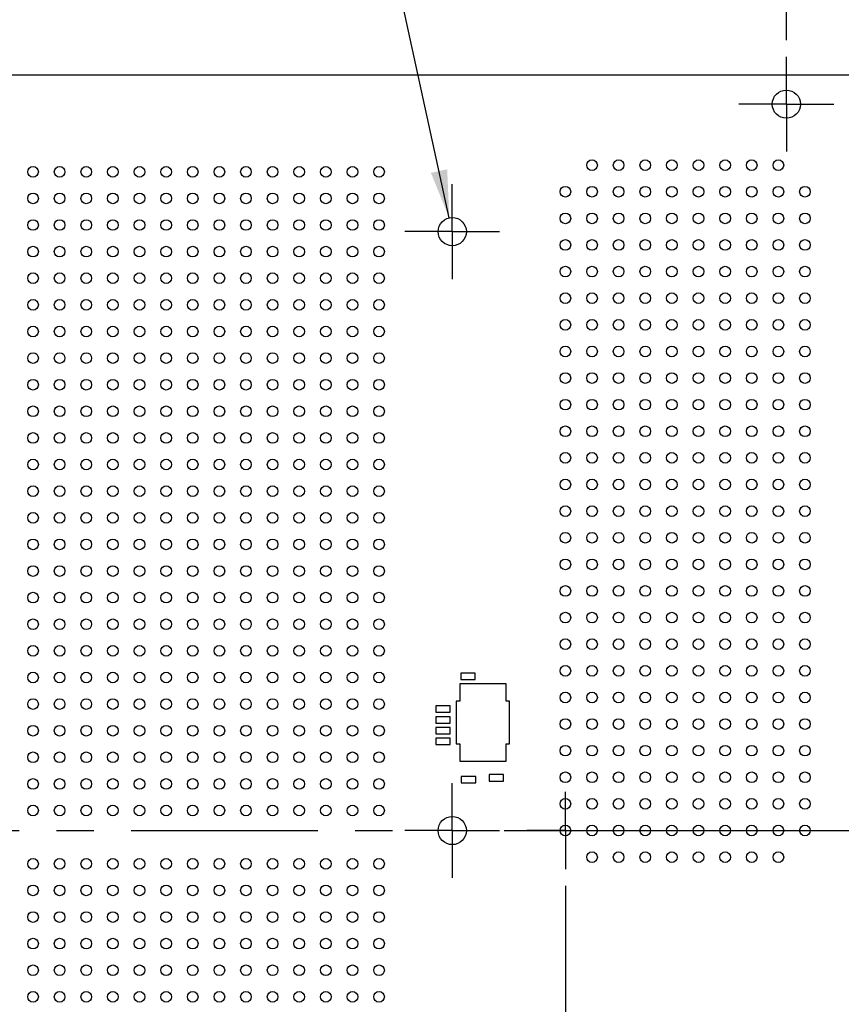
# Model space of a CAD drawing. Header units: inches. Extents: x 0 to 34, y 0 to 22.
# Tile 15 of 176: x 17.4 to 20.5, y 13.5 to 17.2. Entities that reach past the tile are written whole.
import ezdxf

# ---------------------------------------------------------------- set-up
doc = ezdxf.new("R2010")
doc.units = ezdxf.units.IN
doc.header["$LTSCALE"] = 1.87
doc.header["$MEASUREMENT"] = 0
doc.linetypes.add('CENTER', pattern=[0.6, 0.375, -0.075, 0.075, -0.075])
doc.layers.get('0').update_dxf_attribs({"linetype": 'CONTINUOUS'})
for name, color, linetype in [('02___PRT_ALL_AXES', 7, 'CONTINUOUS'), ('DIMENSIONS', 7, 'CONTINUOUS'), ('ECAD_696559_01_69_SO8_REV2', 7, 'CONTINUOUS'), ('ECAD_712572_01_16_R_2_0402_PKO_', 7, 'CONTINUOUS'), ('ECAD_712583_01_16_R_2_0402_PKO_', 7, 'CONTINUOUS'), ('ECAD_712655_01_16_R_2_0402_PKO_', 7, 'CONTINUOUS'), ('ECAD_715793_01_24_C_2_0402_PKO_', 7, 'CONTINUOUS')]:
    doc.layers.add(name, color=color, linetype=linetype)
doc.styles.get("Standard").update_dxf_attribs({"font": 'txt', "width": 0.8})
doc.dimstyles.new('DIMSTYLE_1', dxfattribs={"dimtxt": 0.125, "dimasz": 0.18, "dimexe": 0.125, "dimexo": 0.0625, "dimgap": 0.03125, "dimtad": 0, "dimtih": 1, "dimtoh": 1, "dimdsep": 46, "dimtxsty": 'STANDARD', "dimblk": '_FILLED', "dimblk1": '_FILLED', "dimblk2": '_FILLED', "dimcen": 0.09, "dimadec": 0, "dimazin": 0, "dimtp": 0.001, "dimtm": 0.001, "dimtfac": 1, "dimtofl": 0, "dimtmove": 0, "dimatfit": 3, "dimldrblk": '_FILLED', "dimfxl": 1, "dimtolj": 1, "dimarcsym": 0})
doc.dimstyles.new('DIMSTYLE_3', dxfattribs={"dimtxt": 0.125, "dimasz": 0.18, "dimexe": 0.125, "dimexo": 0.0625, "dimgap": 0.09, "dimtad": 0, "dimtih": 1, "dimtoh": 1, "dimdsep": 46, "dimtxsty": 'STANDARD', "dimblk": '_FILLED', "dimblk1": '_FILLED', "dimblk2": '_FILLED', "dimcen": 0.09, "dimadec": 0, "dimazin": 0, "dimtp": 0.001, "dimtm": 0.001, "dimtfac": 1, "dimtofl": 0, "dimtmove": 0, "dimatfit": 2, "dimldrblk": '_FILLED', "dimfxl": 1, "dimtolj": 1, "dimarcsym": 0})
doc.dimstyles.new('DIMSTYLE_4', dxfattribs={"dimtxt": 0.125, "dimasz": 0.18, "dimexe": 0.125, "dimexo": 0.0625, "dimgap": 0.0625, "dimtad": 0, "dimtih": 1, "dimtoh": 1, "dimdsep": 46, "dimtxsty": 'STANDARD', "dimblk": '_FILLED', "dimblk1": '_FILLED', "dimblk2": '_FILLED', "dimcen": 0.09, "dimadec": 0, "dimazin": 0, "dimtp": 0.001, "dimtm": 0.001, "dimtfac": 1, "dimtofl": 0, "dimtmove": 0, "dimatfit": 3, "dimldrblk": '_FILLED', "dimfxl": 1, "dimtolj": 1, "dimarcsym": 0})

# ---------------------------------------------------------------- blocks, each defined once
blk = doc.blocks.new('*D7')
at = {"layer": 'DIMENSIONS', "color": 2, "linetype": 'CONTINUOUS'}
blk.add_line((19.1932, 14.201), (23.0067, 14.201), dxfattribs=at)
at = {"layer": 'DIMENSIONS', "color": 2, "linetype": 'CONTINUOUS', "insert": (23.0692, 14.2635), "char_height": 0.125, "width": 1.325, "attachment_point": 1, "line_spacing_factor": 0.9}
blk.add_mtext('66.68{\\Ftxt.shx;\\W1.000000;\\H0.125000; }[2.625]', dxfattribs=at)
blk = doc.blocks.new('_FILLED')
at = {"color": 0, "linetype": 'BYBLOCK'}
blk.add_solid([(0, 0), (-1, 0.174), (-1, -0.174)], dxfattribs=at)
blk = doc.blocks.new('*D13')
at = {"layer": 'DIMENSIONS', "color": 2, "linetype": 'CONTINUOUS'}
blk.add_line((22.0648, 17.0394), (23.0067, 17.0394), dxfattribs=at)
at = {"layer": 'DIMENSIONS', "color": 2, "linetype": 'CONTINUOUS', "insert": (23.0692, 17.1019), "char_height": 0.125, "width": 1.425, "attachment_point": 1, "line_spacing_factor": 0.9}
blk.add_mtext('138.77{\\Ftxt.shx;\\W1.000000;\\H0.125000; }[5.463]', dxfattribs=at)
blk = doc.blocks.new('*D25')
at = {"layer": 'DIMENSIONS', "color": 2, "linetype": 'CONTINUOUS'}
blk.add_line((19.423, 13.9935), (19.423, 10.2464), dxfattribs=at)
at = {"layer": 'DIMENSIONS', "color": 2, "linetype": 'CONTINUOUS', "insert": (19.3605, 10.1839), "char_height": 0.125, "width": 1.425, "attachment_point": 3, "rotation": 90, "line_spacing_factor": 0.9}
blk.add_mtext('208.92{\\Ftxt.shx;\\W1.000000;\\H0.125000; }[8.225]', dxfattribs=at)
blk = doc.blocks.new('*D28')
at = {"layer": 'DIMENSIONS', "color": 2, "linetype": 'CONTINUOUS'}
blk.add_line((20.253, 17.1705), (20.253, 18.0278), dxfattribs=at)
at = {"layer": 'DIMENSIONS', "color": 2, "linetype": 'CONTINUOUS', "insert": (20.1905, 18.0903), "char_height": 0.125, "width": 1.125, "attachment_point": 1, "rotation": 90, "line_spacing_factor": 0.9}
blk.add_mtext('230{\\Ftxt.shx;\\W1.000000;\\H0.125000; }[9.055]', dxfattribs=at)
blk = doc.blocks.new('*D31')
at = {"layer": 'DIMENSIONS', "color": 2, "linetype": 'CONTINUOUS'}
blk.add_line((22.5614, 17.0076), (22.5614, 18.047), dxfattribs=at)
at = {"layer": 'DIMENSIONS', "color": 2, "linetype": 'CONTINUOUS', "insert": (22.4989, 18.1095), "char_height": 0.125, "width": 1.525, "attachment_point": 1, "rotation": 90, "line_spacing_factor": 0.9}
blk.add_mtext('288.63{\\Ftxt.shx;\\W1.000000;\\H0.125000; }[11.363]', dxfattribs=at)
blk = doc.blocks.new('*D46')
at = {"layer": 'DIMENSIONS', "color": 2, "linetype": 'CONTINUOUS'}
for p, q in [((18.6359, 18.1095), (18.5184, 18.1095)), ((18.9867, 16.5028), (18.6359, 18.1095))]:
    blk.add_line(p, q, dxfattribs=at)
at = {"layer": 'DIMENSIONS', "color": 2, "linetype": 'CONTINUOUS', "xscale": 0.18, "yscale": 0.18, "zscale": 0.18, "rotation": 282.3164010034}
blk.add_blockref('_FILLED', (18.9867, 16.5028), dxfattribs=at)
at = {"layer": 'DIMENSIONS', "color": 2, "linetype": 'CONTINUOUS', "insert": (18.4559, 18.172), "char_height": 0.125, "width": 1.6, "attachment_point": 3, "line_spacing_factor": 0.9}
blk.add_mtext('9X \\Fgdt;{\\Fgdt;n}\\Ftxt;2.69{\\Ftxt.shx;\\W1.000000;\\H0.125000; }[.106]\\PNON-PLATED HOLES', dxfattribs=at)
blk = doc.blocks.new('*D53')
at = {"layer": 'DIMENSIONS', "color": 2, "linetype": 'CONTINUOUS'}
for p, q in [((9.3424, 11.5462), (9.3424, 20.4845)), ((22.5692, 19.6556), (22.5692, 20.4845)), ((9.3424, 20.3595), (15.0308, 20.3595)), ((22.5692, 20.3595), (16.8808, 20.3595))]:
    blk.add_line(p, q, dxfattribs=at)
at = {"layer": 'DIMENSIONS', "color": 2, "linetype": 'CONTINUOUS', "xscale": 0.18, "yscale": 0.18, "zscale": 0.18, "rotation": 180}
blk.add_blockref('_FILLED', (9.3424, 20.3595), dxfattribs=at)
at = {"layer": 'DIMENSIONS', "color": 2, "linetype": 'CONTINUOUS', "xscale": 0.18, "yscale": 0.18, "zscale": 0.18}
blk.add_blockref('_FILLED', (22.5692, 20.3595), dxfattribs=at)
at = {"layer": 'DIMENSIONS', "color": 2, "linetype": 'CONTINUOUS', "insert": (15.9558, 20.422), "char_height": 0.125, "width": 1.725, "attachment_point": 2, "line_spacing_factor": 0.9}
blk.add_mtext('(335.96{\\Ftxt.shx;\\W1.000000;\\H0.125000; }[13.227])', dxfattribs=at)

msp = doc.modelspace()

# ---------------------------------------------------------------- linework, layer by layer
at = {"layer": '02___PRT_ALL_AXES', "color": 7, "linetype": 'CENTER'}
for p, q in [((20.253, 16.93), (20.253, 17.108)), ((20.253, 16.93), (20.075, 16.93)), ((20.253, 16.93), (20.431, 16.93)), ((20.253, 16.93), (20.253, 16.752)), ((18.998, 16.451), (18.998, 16.629)), ((18.998, 16.451), (18.82, 16.451)), ((18.998, 16.451), (19.176, 16.451)), ((18.998, 16.451), (18.998, 16.273)), ((18.998, 14.201), (18.998, 14.379)), ((19.423, 14.201), (19.423, 14.346)), ((15.548, 14.201), (18.82, 14.201)), ((18.998, 14.201), (18.82, 14.201)), ((18.998, 14.201), (19.176, 14.201)), ((18.998, 14.201), (18.998, 14.023)), ((19.423, 14.201), (19.278, 14.201)), ((19.423, 14.201), (19.568, 14.201)), ((19.423, 14.201), (19.423, 14.056))]:
    msp.add_line(p, q, dxfattribs=at)
at = {"layer": '02___PRT_ALL_AXES', "color": 7, "linetype": 'CONTINUOUS'}
msp.add_line((22.0023, 17.0394), (10.9826, 17.0394), dxfattribs=at)
for centre, radius in [((20.253, 16.93), 0.053), ((17.423, 16.676), 0.02), ((17.523, 16.676), 0.02), ((17.623, 16.676), 0.02), ((17.723, 16.676), 0.02), ((17.823, 16.676), 0.02), ((17.923, 16.676), 0.02), ((18.023, 16.676), 0.02), ((18.123, 16.676), 0.02), ((18.223, 16.676), 0.02), ((18.323, 16.676), 0.02), ((18.423, 16.676), 0.02), ((18.523, 16.676), 0.02), ((18.623, 16.676), 0.02), ((18.723, 16.676), 0.02), ((19.523, 16.701), 0.02), ((19.623, 16.701), 0.02), ((19.723, 16.701), 0.02), ((19.823, 16.701), 0.02), ((19.923, 16.701), 0.02), ((20.023, 16.701), 0.02), ((20.123, 16.701), 0.02), ((20.223, 16.701), 0.02), ((19.423, 16.601), 0.02), ((19.523, 16.601), 0.02), ((19.623, 16.601), 0.02), ((19.723, 16.601), 0.02), ((19.823, 16.601), 0.02), ((19.923, 16.601), 0.02), ((20.023, 16.601), 0.02), ((20.123, 16.601), 0.02), ((20.223, 16.601), 0.02), ((20.323, 16.601), 0.02), ((17.423, 16.576), 0.02), ((17.523, 16.576), 0.02), ((17.623, 16.576), 0.02), ((17.723, 16.576), 0.02), ((17.823, 16.576), 0.02), ((17.923, 16.576), 0.02), ((18.023, 16.576), 0.02), ((18.123, 16.576), 0.02), ((18.223, 16.576), 0.02), ((18.323, 16.576), 0.02), ((18.423, 16.576), 0.02), ((18.523, 16.576), 0.02), ((18.623, 16.576), 0.02), ((18.723, 16.576), 0.02), ((18.998, 16.451), 0.053), ((19.423, 16.501), 0.02), ((19.523, 16.501), 0.02), ((19.623, 16.501), 0.02), ((19.723, 16.501), 0.02), ((19.823, 16.501), 0.02), ((19.923, 16.501), 0.02), ((20.023, 16.501), 0.02), ((20.123, 16.501), 0.02), ((20.223, 16.501), 0.02), ((20.323, 16.501), 0.02), ((17.423, 16.476), 0.02), ((17.523, 16.476), 0.02), ((17.623, 16.476), 0.02), ((17.723, 16.476), 0.02), ((17.823, 16.476), 0.02), ((17.923, 16.476), 0.02), ((18.023, 16.476), 0.02), ((18.123, 16.476), 0.02), ((18.223, 16.476), 0.02), ((18.323, 16.476), 0.02), ((18.423, 16.476), 0.02), ((18.523, 16.476), 0.02), ((18.623, 16.476), 0.02), ((18.723, 16.476), 0.02), ((17.423, 16.376), 0.02), ((17.523, 16.376), 0.02), ((17.623, 16.376), 0.02), ((17.723, 16.376), 0.02), ((17.823, 16.376), 0.02), ((17.923, 16.376), 0.02), ((18.023, 16.376), 0.02), ((18.123, 16.376), 0.02), ((18.223, 16.376), 0.02), ((18.323, 16.376), 0.02), ((18.423, 16.376), 0.02), ((18.523, 16.376), 0.02), ((18.623, 16.376), 0.02), ((18.723, 16.376), 0.02), ((19.423, 16.401), 0.02), ((19.523, 16.401), 0.02), ((19.623, 16.401), 0.02), ((19.723, 16.401), 0.02), ((19.823, 16.401), 0.02), ((19.923, 16.401), 0.02), ((20.023, 16.401), 0.02), ((20.123, 16.401), 0.02), ((20.223, 16.401), 0.02), ((20.323, 16.401), 0.02), ((19.423, 16.301), 0.02), ((19.523, 16.301), 0.02), ((19.623, 16.301), 0.02), ((19.723, 16.301), 0.02), ((19.823, 16.301), 0.02), ((19.923, 16.301), 0.02), ((20.023, 16.301), 0.02), ((20.123, 16.301), 0.02), ((20.223, 16.301), 0.02), ((20.323, 16.301), 0.02), ((17.423, 16.276), 0.02), ((17.523, 16.276), 0.02), ((17.623, 16.276), 0.02), ((17.723, 16.276), 0.02), ((17.823, 16.276), 0.02), ((17.923, 16.276), 0.02), ((18.023, 16.276), 0.02), ((18.123, 16.276), 0.02), ((18.223, 16.276), 0.02), ((18.323, 16.276), 0.02), ((18.423, 16.276), 0.02), ((18.523, 16.276), 0.02), ((18.623, 16.276), 0.02), ((18.723, 16.276), 0.02), ((19.423, 16.201), 0.02), ((19.523, 16.201), 0.02), ((19.623, 16.201), 0.02), ((19.723, 16.201), 0.02), ((19.823, 16.201), 0.02), ((19.923, 16.201), 0.02), ((20.023, 16.201), 0.02), ((20.123, 16.201), 0.02), ((20.223, 16.201), 0.02), ((20.323, 16.201), 0.02), ((17.423, 16.176), 0.02), ((17.523, 16.176), 0.02), ((17.623, 16.176), 0.02), ((17.723, 16.176), 0.02), ((17.823, 16.176), 0.02), ((17.923, 16.176), 0.02), ((18.023, 16.176), 0.02), ((18.123, 16.176), 0.02), ((18.223, 16.176), 0.02), ((18.323, 16.176), 0.02), ((18.423, 16.176), 0.02), ((18.523, 16.176), 0.02), ((18.623, 16.176), 0.02), ((18.723, 16.176), 0.02), ((17.423, 16.076), 0.02), ((17.523, 16.076), 0.02), ((17.623, 16.076), 0.02), ((17.723, 16.076), 0.02), ((17.823, 16.076), 0.02), ((17.923, 16.076), 0.02), ((18.023, 16.076), 0.02), ((18.123, 16.076), 0.02), ((18.223, 16.076), 0.02), ((18.323, 16.076), 0.02), ((18.423, 16.076), 0.02), ((18.523, 16.076), 0.02), ((18.623, 16.076), 0.02), ((18.723, 16.076), 0.02), ((19.423, 16.101), 0.02), ((19.523, 16.101), 0.02), ((19.623, 16.101), 0.02), ((19.723, 16.101), 0.02), ((19.823, 16.101), 0.02), ((19.923, 16.101), 0.02), ((20.023, 16.101), 0.02), ((20.123, 16.101), 0.02), ((20.223, 16.101), 0.02), ((20.323, 16.101), 0.02), ((19.423, 16.001), 0.02), ((19.523, 16.001), 0.02), ((19.623, 16.001), 0.02), ((19.723, 16.001), 0.02), ((19.823, 16.001), 0.02), ((19.923, 16.001), 0.02), ((20.023, 16.001), 0.02), ((20.123, 16.001), 0.02), ((20.223, 16.001), 0.02), ((20.323, 16.001), 0.02), ((17.423, 15.976), 0.02), ((17.523, 15.976), 0.02), ((17.623, 15.976), 0.02), ((17.723, 15.976), 0.02), ((17.823, 15.976), 0.02), ((17.923, 15.976), 0.02), ((18.023, 15.976), 0.02), ((18.123, 15.976), 0.02), ((18.223, 15.976), 0.02), ((18.323, 15.976), 0.02), ((18.423, 15.976), 0.02), ((18.523, 15.976), 0.02), ((18.623, 15.976), 0.02), ((18.723, 15.976), 0.02), ((19.423, 15.901), 0.02), ((19.523, 15.901), 0.02), ((19.623, 15.901), 0.02), ((19.723, 15.901), 0.02), ((19.823, 15.901), 0.02), ((19.923, 15.901), 0.02), ((20.023, 15.901), 0.02), ((20.123, 15.901), 0.02), ((20.223, 15.901), 0.02), ((20.323, 15.901), 0.02), ((17.423, 15.876), 0.02), ((17.523, 15.876), 0.02), ((17.623, 15.876), 0.02), ((17.723, 15.876), 0.02), ((17.823, 15.876), 0.02), ((17.923, 15.876), 0.02), ((18.023, 15.876), 0.02), ((18.123, 15.876), 0.02), ((18.223, 15.876), 0.02), ((18.323, 15.876), 0.02), ((18.423, 15.876), 0.02), ((18.523, 15.876), 0.02), ((18.623, 15.876), 0.02), ((18.723, 15.876), 0.02), ((19.423, 15.801), 0.02), ((19.523, 15.801), 0.02), ((19.623, 15.801), 0.02), ((19.723, 15.801), 0.02), ((19.823, 15.801), 0.02), ((19.923, 15.801), 0.02), ((20.023, 15.801), 0.02), ((20.123, 15.801), 0.02), ((20.223, 15.801), 0.02), ((20.323, 15.801), 0.02), ((17.423, 15.776), 0.02), ((17.523, 15.776), 0.02), ((17.623, 15.776), 0.02), ((17.723, 15.776), 0.02), ((17.823, 15.776), 0.02), ((17.923, 15.776), 0.02), ((18.023, 15.776), 0.02), ((18.123, 15.776), 0.02), ((18.223, 15.776), 0.02), ((18.323, 15.776), 0.02), ((18.423, 15.776), 0.02), ((18.523, 15.776), 0.02), ((18.623, 15.776), 0.02), ((18.723, 15.776), 0.02), ((17.423, 15.676), 0.02), ((17.523, 15.676), 0.02), ((17.623, 15.676), 0.02), ((17.723, 15.676), 0.02), ((17.823, 15.676), 0.02), ((17.923, 15.676), 0.02), ((18.023, 15.676), 0.02), ((18.123, 15.676), 0.02), ((18.223, 15.676), 0.02), ((18.323, 15.676), 0.02), ((18.423, 15.676), 0.02), ((18.523, 15.676), 0.02), ((18.623, 15.676), 0.02), ((18.723, 15.676), 0.02), ((19.423, 15.701), 0.02), ((19.523, 15.701), 0.02), ((19.623, 15.701), 0.02), ((19.723, 15.701), 0.02), ((19.823, 15.701), 0.02), ((19.923, 15.701), 0.02), ((20.023, 15.701), 0.02), ((20.123, 15.701), 0.02), ((20.223, 15.701), 0.02), ((20.323, 15.701), 0.02), ((19.423, 15.601), 0.02), ((19.523, 15.601), 0.02), ((19.623, 15.601), 0.02), ((19.723, 15.601), 0.02), ((19.823, 15.601), 0.02), ((19.923, 15.601), 0.02), ((20.023, 15.601), 0.02), ((20.123, 15.601), 0.02), ((20.223, 15.601), 0.02), ((20.323, 15.601), 0.02), ((17.423, 15.576), 0.02), ((17.523, 15.576), 0.02), ((17.623, 15.576), 0.02), ((17.723, 15.576), 0.02), ((17.823, 15.576), 0.02), ((17.923, 15.576), 0.02), ((18.023, 15.576), 0.02), ((18.123, 15.576), 0.02), ((18.223, 15.576), 0.02), ((18.323, 15.576), 0.02), ((18.423, 15.576), 0.02), ((18.523, 15.576), 0.02), ((18.623, 15.576), 0.02), ((18.723, 15.576), 0.02), ((19.423, 15.501), 0.02), ((19.523, 15.501), 0.02), ((19.623, 15.501), 0.02), ((19.723, 15.501), 0.02), ((19.823, 15.501), 0.02), ((19.923, 15.501), 0.02), ((20.023, 15.501), 0.02), ((20.123, 15.501), 0.02), ((20.223, 15.501), 0.02), ((20.323, 15.501), 0.02), ((17.423, 15.476), 0.02), ((17.523, 15.476), 0.02), ((17.623, 15.476), 0.02), ((17.723, 15.476), 0.02), ((17.823, 15.476), 0.02), ((17.923, 15.476), 0.02), ((18.023, 15.476), 0.02), ((18.123, 15.476), 0.02), ((18.223, 15.476), 0.02), ((18.323, 15.476), 0.02), ((18.423, 15.476), 0.02), ((18.523, 15.476), 0.02), ((18.623, 15.476), 0.02), ((18.723, 15.476), 0.02), ((17.423, 15.376), 0.02), ((17.523, 15.376), 0.02), ((17.623, 15.376), 0.02), ((17.723, 15.376), 0.02), ((17.823, 15.376), 0.02), ((17.923, 15.376), 0.02), ((18.023, 15.376), 0.02), ((18.123, 15.376), 0.02), ((18.223, 15.376), 0.02), ((18.323, 15.376), 0.02), ((18.423, 15.376), 0.02), ((18.523, 15.376), 0.02), ((18.623, 15.376), 0.02), ((18.723, 15.376), 0.02), ((19.423, 15.401), 0.02), ((19.523, 15.401), 0.02), ((19.623, 15.401), 0.02), ((19.723, 15.401), 0.02), ((19.823, 15.401), 0.02), ((19.923, 15.401), 0.02), ((20.023, 15.401), 0.02), ((20.123, 15.401), 0.02), ((20.223, 15.401), 0.02), ((20.323, 15.401), 0.02), ((19.423, 15.301), 0.02), ((19.523, 15.301), 0.02), ((19.623, 15.301), 0.02), ((19.723, 15.301), 0.02), ((19.823, 15.301), 0.02), ((19.923, 15.301), 0.02), ((20.023, 15.301), 0.02), ((20.123, 15.301), 0.02), ((20.223, 15.301), 0.02), ((20.323, 15.301), 0.02), ((17.423, 15.276), 0.02), ((17.523, 15.276), 0.02), ((17.623, 15.276), 0.02), ((17.723, 15.276), 0.02), ((17.823, 15.276), 0.02), ((17.923, 15.276), 0.02), ((18.023, 15.276), 0.02), ((18.123, 15.276), 0.02), ((18.223, 15.276), 0.02), ((18.323, 15.276), 0.02), ((18.423, 15.276), 0.02), ((18.523, 15.276), 0.02), ((18.623, 15.276), 0.02), ((18.723, 15.276), 0.02), ((19.423, 15.201), 0.02), ((19.523, 15.201), 0.02), ((19.623, 15.201), 0.02), ((19.723, 15.201), 0.02), ((19.823, 15.201), 0.02), ((19.923, 15.201), 0.02), ((20.023, 15.201), 0.02), ((20.123, 15.201), 0.02), ((20.223, 15.201), 0.02), ((20.323, 15.201), 0.02), ((17.423, 15.176), 0.02), ((17.523, 15.176), 0.02), ((17.623, 15.176), 0.02), ((17.723, 15.176), 0.02), ((17.823, 15.176), 0.02), ((17.923, 15.176), 0.02), ((18.023, 15.176), 0.02), ((18.123, 15.176), 0.02), ((18.223, 15.176), 0.02), ((18.323, 15.176), 0.02), ((18.423, 15.176), 0.02), ((18.523, 15.176), 0.02), ((18.623, 15.176), 0.02), ((18.723, 15.176), 0.02), ((17.423, 15.076), 0.02), ((17.523, 15.076), 0.02), ((17.623, 15.076), 0.02), ((17.723, 15.076), 0.02), ((17.823, 15.076), 0.02), ((17.923, 15.076), 0.02), ((18.023, 15.076), 0.02), ((18.123, 15.076), 0.02), ((18.223, 15.076), 0.02), ((18.323, 15.076), 0.02), ((18.423, 15.076), 0.02), ((18.523, 15.076), 0.02), ((18.623, 15.076), 0.02), ((18.723, 15.076), 0.02), ((19.423, 15.101), 0.02), ((19.523, 15.101), 0.02), ((19.623, 15.101), 0.02), ((19.723, 15.101), 0.02), ((19.823, 15.101), 0.02), ((19.923, 15.101), 0.02), ((20.023, 15.101), 0.02), ((20.123, 15.101), 0.02), ((20.223, 15.101), 0.02), ((20.323, 15.101), 0.02), ((19.423, 15.001), 0.02), ((19.523, 15.001), 0.02), ((19.623, 15.001), 0.02), ((19.723, 15.001), 0.02), ((19.823, 15.001), 0.02), ((19.923, 15.001), 0.02), ((20.023, 15.001), 0.02), ((20.123, 15.001), 0.02), ((20.223, 15.001), 0.02), ((20.323, 15.001), 0.02), ((17.423, 14.976), 0.02), ((17.523, 14.976), 0.02), ((17.623, 14.976), 0.02), ((17.723, 14.976), 0.02), ((17.823, 14.976), 0.02), ((17.923, 14.976), 0.02), ((18.023, 14.976), 0.02), ((18.123, 14.976), 0.02), ((18.223, 14.976), 0.02), ((18.323, 14.976), 0.02), ((18.423, 14.976), 0.02), ((18.523, 14.976), 0.02), ((18.623, 14.976), 0.02), ((18.723, 14.976), 0.02), ((19.423, 14.901), 0.02), ((19.523, 14.901), 0.02), ((19.623, 14.901), 0.02), ((19.723, 14.901), 0.02), ((19.823, 14.901), 0.02), ((19.923, 14.901), 0.02), ((20.023, 14.901), 0.02), ((20.123, 14.901), 0.02), ((20.223, 14.901), 0.02), ((20.323, 14.901), 0.02), ((17.423, 14.876), 0.02), ((17.523, 14.876), 0.02), ((17.623, 14.876), 0.02), ((17.723, 14.876), 0.02), ((17.823, 14.876), 0.02), ((17.923, 14.876), 0.02), ((18.023, 14.876), 0.02), ((18.123, 14.876), 0.02), ((18.223, 14.876), 0.02), ((18.323, 14.876), 0.02), ((18.423, 14.876), 0.02), ((18.523, 14.876), 0.02), ((18.623, 14.876), 0.02), ((18.723, 14.876), 0.02), ((19.423, 14.801), 0.02), ((19.523, 14.801), 0.02), ((19.623, 14.801), 0.02), ((19.723, 14.801), 0.02), ((19.823, 14.801), 0.02), ((19.923, 14.801), 0.02), ((20.023, 14.801), 0.02), ((20.123, 14.801), 0.02), ((20.223, 14.801), 0.02), ((20.323, 14.801), 0.02), ((17.423, 14.776), 0.02), ((17.523, 14.776), 0.02), ((17.623, 14.776), 0.02), ((17.723, 14.776), 0.02), ((17.823, 14.776), 0.02), ((17.923, 14.776), 0.02), ((18.023, 14.776), 0.02), ((18.123, 14.776), 0.02), ((18.223, 14.776), 0.02), ((18.323, 14.776), 0.02), ((18.423, 14.776), 0.02), ((18.523, 14.776), 0.02), ((18.623, 14.776), 0.02), ((18.723, 14.776), 0.02), ((17.423, 14.676), 0.02), ((17.523, 14.676), 0.02), ((17.623, 14.676), 0.02), ((17.723, 14.676), 0.02), ((17.823, 14.676), 0.02), ((17.923, 14.676), 0.02), ((18.023, 14.676), 0.02), ((18.123, 14.676), 0.02), ((18.223, 14.676), 0.02), ((18.323, 14.676), 0.02), ((18.423, 14.676), 0.02), ((18.523, 14.676), 0.02), ((18.623, 14.676), 0.02), ((18.723, 14.676), 0.02), ((19.423, 14.701), 0.02), ((19.523, 14.701), 0.02), ((19.623, 14.701), 0.02), ((19.723, 14.701), 0.02), ((19.823, 14.701), 0.02), ((19.923, 14.701), 0.02), ((20.023, 14.701), 0.02), ((20.123, 14.701), 0.02), ((20.223, 14.701), 0.02), ((20.323, 14.701), 0.02), ((19.423, 14.601), 0.02), ((19.523, 14.601), 0.02), ((19.623, 14.601), 0.02), ((19.723, 14.601), 0.02), ((19.823, 14.601), 0.02), ((19.923, 14.601), 0.02), ((20.023, 14.601), 0.02), ((20.123, 14.601), 0.02), ((20.223, 14.601), 0.02), ((20.323, 14.601), 0.02), ((17.423, 14.576), 0.02), ((17.523, 14.576), 0.02), ((17.623, 14.576), 0.02), ((17.723, 14.576), 0.02), ((17.823, 14.576), 0.02), ((17.923, 14.576), 0.02), ((18.023, 14.576), 0.02), ((18.123, 14.576), 0.02), ((18.223, 14.576), 0.02), ((18.323, 14.576), 0.02), ((18.423, 14.576), 0.02), ((18.523, 14.576), 0.02), ((18.623, 14.576), 0.02), ((18.723, 14.576), 0.02), ((19.423, 14.501), 0.02), ((19.523, 14.501), 0.02), ((19.623, 14.501), 0.02), ((19.723, 14.501), 0.02), ((19.823, 14.501), 0.02), ((19.923, 14.501), 0.02), ((20.023, 14.501), 0.02), ((20.123, 14.501), 0.02), ((20.223, 14.501), 0.02), ((20.323, 14.501), 0.02), ((17.423, 14.476), 0.02), ((17.523, 14.476), 0.02), ((17.623, 14.476), 0.02), ((17.723, 14.476), 0.02), ((17.823, 14.476), 0.02), ((17.923, 14.476), 0.02), ((18.023, 14.476), 0.02), ((18.123, 14.476), 0.02), ((18.223, 14.476), 0.02), ((18.323, 14.476), 0.02), ((18.423, 14.476), 0.02), ((18.523, 14.476), 0.02), ((18.623, 14.476), 0.02), ((18.723, 14.476), 0.02), ((17.423, 14.376), 0.02), ((17.523, 14.376), 0.02), ((17.623, 14.376), 0.02), ((17.723, 14.376), 0.02), ((17.823, 14.376), 0.02), ((17.923, 14.376), 0.02), ((18.023, 14.376), 0.02), ((18.123, 14.376), 0.02), ((18.223, 14.376), 0.02), ((18.323, 14.376), 0.02), ((18.423, 14.376), 0.02), ((18.523, 14.376), 0.02), ((18.623, 14.376), 0.02), ((18.723, 14.376), 0.02), ((19.423, 14.401), 0.02), ((19.523, 14.401), 0.02), ((19.623, 14.401), 0.02), ((19.723, 14.401), 0.02), ((19.823, 14.401), 0.02), ((19.923, 14.401), 0.02), ((20.023, 14.401), 0.02), ((20.123, 14.401), 0.02), ((20.223, 14.401), 0.02), ((20.323, 14.401), 0.02), ((19.423, 14.301), 0.02), ((19.523, 14.301), 0.02), ((19.623, 14.301), 0.02), ((19.723, 14.301), 0.02), ((19.823, 14.301), 0.02), ((19.923, 14.301), 0.02), ((20.023, 14.301), 0.02), ((20.123, 14.301), 0.02), ((20.223, 14.301), 0.02), ((20.323, 14.301), 0.02), ((17.423, 14.276), 0.02), ((17.523, 14.276), 0.02), ((17.623, 14.276), 0.02), ((17.723, 14.276), 0.02), ((17.823, 14.276), 0.02), ((17.923, 14.276), 0.02), ((18.023, 14.276), 0.02), ((18.123, 14.276), 0.02), ((18.223, 14.276), 0.02), ((18.323, 14.276), 0.02), ((18.423, 14.276), 0.02), ((18.523, 14.276), 0.02), ((18.623, 14.276), 0.02), ((18.723, 14.276), 0.02), ((18.998, 14.201), 0.053), ((19.423, 14.201), 0.02), ((19.523, 14.201), 0.02), ((19.623, 14.201), 0.02), ((19.723, 14.201), 0.02), ((19.823, 14.201), 0.02), ((19.923, 14.201), 0.02), ((20.023, 14.201), 0.02), ((20.123, 14.201), 0.02), ((20.223, 14.201), 0.02), ((20.323, 14.201), 0.02), ((17.423, 14.076), 0.02), ((17.523, 14.076), 0.02), ((17.623, 14.076), 0.02), ((17.723, 14.076), 0.02), ((17.823, 14.076), 0.02), ((17.923, 14.076), 0.02), ((18.023, 14.076), 0.02), ((18.123, 14.076), 0.02), ((18.223, 14.076), 0.02), ((18.323, 14.076), 0.02), ((18.423, 14.076), 0.02), ((18.523, 14.076), 0.02), ((18.623, 14.076), 0.02), ((18.723, 14.076), 0.02), ((19.523, 14.101), 0.02), ((19.623, 14.101), 0.02), ((19.723, 14.101), 0.02), ((19.823, 14.101), 0.02), ((19.923, 14.101), 0.02), ((20.023, 14.101), 0.02), ((20.123, 14.101), 0.02), ((20.223, 14.101), 0.02), ((17.423, 13.976), 0.02), ((17.523, 13.976), 0.02), ((17.623, 13.976), 0.02), ((17.723, 13.976), 0.02), ((17.823, 13.976), 0.02), ((17.923, 13.976), 0.02), ((18.023, 13.976), 0.02), ((18.123, 13.976), 0.02), ((18.223, 13.976), 0.02), ((18.323, 13.976), 0.02), ((18.423, 13.976), 0.02), ((18.523, 13.976), 0.02), ((18.623, 13.976), 0.02), ((18.723, 13.976), 0.02), ((17.423, 13.876), 0.02), ((17.523, 13.876), 0.02), ((17.623, 13.876), 0.02), ((17.723, 13.876), 0.02), ((17.823, 13.876), 0.02), ((17.923, 13.876), 0.02), ((18.023, 13.876), 0.02), ((18.123, 13.876), 0.02), ((18.223, 13.876), 0.02), ((18.323, 13.876), 0.02), ((18.423, 13.876), 0.02), ((18.523, 13.876), 0.02), ((18.623, 13.876), 0.02), ((18.723, 13.876), 0.02), ((17.423, 13.776), 0.02), ((17.523, 13.776), 0.02), ((17.623, 13.776), 0.02), ((17.723, 13.776), 0.02), ((17.823, 13.776), 0.02), ((17.923, 13.776), 0.02), ((18.023, 13.776), 0.02), ((18.123, 13.776), 0.02), ((18.223, 13.776), 0.02), ((18.323, 13.776), 0.02), ((18.423, 13.776), 0.02), ((18.523, 13.776), 0.02), ((18.623, 13.776), 0.02), ((18.723, 13.776), 0.02), ((17.423, 13.676), 0.02), ((17.523, 13.676), 0.02), ((17.623, 13.676), 0.02), ((17.723, 13.676), 0.02), ((17.823, 13.676), 0.02), ((17.923, 13.676), 0.02), ((18.023, 13.676), 0.02), ((18.123, 13.676), 0.02), ((18.223, 13.676), 0.02), ((18.323, 13.676), 0.02), ((18.423, 13.676), 0.02), ((18.523, 13.676), 0.02), ((18.623, 13.676), 0.02), ((18.723, 13.676), 0.02), ((17.423, 13.576), 0.02), ((17.523, 13.576), 0.02), ((17.623, 13.576), 0.02), ((17.723, 13.576), 0.02), ((17.823, 13.576), 0.02), ((17.923, 13.576), 0.02), ((18.023, 13.576), 0.02), ((18.123, 13.576), 0.02), ((18.223, 13.576), 0.02), ((18.323, 13.576), 0.02), ((18.423, 13.576), 0.02), ((18.523, 13.576), 0.02), ((18.623, 13.576), 0.02), ((18.723, 13.576), 0.02)]:
    msp.add_circle(centre, radius, dxfattribs=at)
at = {"layer": 'ECAD_696559_01_69_SO8_REV2', "color": 7, "linetype": 'CONTINUOUS'}
for p, q in [((19.201, 14.752), (19.026, 14.752)), ((19.026, 14.752), (19.026, 14.687)), ((19.201, 14.687), (19.201, 14.752)), ((19.026, 14.687), (19.013, 14.687)), ((19.013, 14.687), (19.013, 14.527)), ((19.213, 14.687), (19.201, 14.687)), ((19.213, 14.527), (19.213, 14.687)), ((19.013, 14.527), (19.026, 14.527)), ((19.026, 14.527), (19.026, 14.461)), ((19.2, 14.527), (19.213, 14.527)), ((19.2, 14.461), (19.2, 14.527)), ((19.026, 14.461), (19.2, 14.461))]:
    msp.add_line(p, q, dxfattribs=at)
at = {"layer": 'ECAD_712572_01_16_R_2_0402_PKO_', "color": 7, "linetype": 'CONTINUOUS'}
for p, q in [((18.99, 14.67), (18.936, 14.67)), ((18.936, 14.67), (18.936, 14.646)), ((18.99, 14.646), (18.99, 14.67)), ((18.936, 14.646), (18.99, 14.646)), ((18.99, 14.548), (18.936, 14.548)), ((18.936, 14.548), (18.936, 14.524)), ((18.99, 14.524), (18.99, 14.548)), ((18.936, 14.524), (18.99, 14.524))]:
    msp.add_line(p, q, dxfattribs=at)
at = {"layer": 'ECAD_712583_01_16_R_2_0402_PKO_', "color": 7, "linetype": 'CONTINUOUS'}
for p, q in [((18.99, 14.628), (18.936, 14.628)), ((18.936, 14.628), (18.936, 14.604)), ((18.99, 14.604), (18.99, 14.628)), ((18.936, 14.604), (18.99, 14.604)), ((18.99, 14.588), (18.936, 14.588)), ((18.936, 14.588), (18.936, 14.564)), ((18.99, 14.564), (18.99, 14.588)), ((18.936, 14.564), (18.99, 14.564)), ((19.086, 14.404), (19.032, 14.404)), ((19.032, 14.404), (19.032, 14.38)), ((19.086, 14.38), (19.086, 14.404)), ((19.032, 14.38), (19.086, 14.38))]:
    msp.add_line(p, q, dxfattribs=at)
at = {"layer": 'ECAD_712655_01_16_R_2_0402_PKO_', "color": 7, "linetype": 'CONTINUOUS'}
for p, q in [((19.19, 14.411), (19.136, 14.411)), ((19.136, 14.411), (19.136, 14.387)), ((19.19, 14.387), (19.19, 14.411)), ((19.136, 14.387), (19.19, 14.387))]:
    msp.add_line(p, q, dxfattribs=at)
at = {"layer": 'ECAD_715793_01_24_C_2_0402_PKO_', "color": 7, "linetype": 'CONTINUOUS'}
for p, q in [((19.084, 14.792), (19.03, 14.792)), ((19.03, 14.792), (19.03, 14.768)), ((19.03, 14.768), (19.084, 14.768)), ((19.084, 14.768), (19.084, 14.792))]:
    msp.add_line(p, q, dxfattribs=at)

# ---------------------------------------------------------------- dimensions: what is measured, and where the dimension line sits
at = {"layer": 'DIMENSIONS', "color": 2, "linetype": 'CONTINUOUS'}
dim = msp.add_linear_dim(base=(22.5692, 20.3595), p1=(9.3424, 11.4837), p2=(22.5692, 19.5931), text='(<>)', dimstyle='DIMSTYLE_4', dxfattribs=at)
dim.commit()
dim.dimension.update_dxf_attribs({"geometry": '*D53', "text_midpoint": (15.9558, 20.3595), "dimtype": 160})
for feature_location, offset, dtype, origin, picture, middle in [((22.5614, 17.0076), (0, 1.0394), 1, (11.198, 16.9215), '*D31', (22.5614, 18.872)), ((20.2529752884, 17.1705260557), (0, 0.8572799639), 1, (11.1979752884, 17.1080260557), '*D28', (20.2529752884, 18.6528060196)), ((22.0648, 17.0394), (0.9419, 0), 0, (10.9826, 11.576), '*D13', (23.7817, 17.0394)), ((19.1931636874, 14.2010260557), (3.8135714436, 0), 0, (11.7699752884, 11.5760260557), '*D7', (23.731735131, 14.2010260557)), ((19.4229752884, 13.9935260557), (0, -3.7470921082), 1, (11.1979752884, 14.0560260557), '*D25', (19.4229752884, 9.4714339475))]:
    dim = msp.add_ordinate_dim(feature_location=feature_location, offset=offset, dtype=dtype, origin=origin, dimstyle='DIMSTYLE_1', dxfattribs=at)
    dim.commit()
    dim.dimension.update_dxf_attribs({"geometry": picture, "text_midpoint": middle})
dim = msp.add_diameter_dim_2p(p1=(18.9867, 16.5028), p2=(19.0093, 16.3992), text='9X %%c<>\\PNON-PLATED HOLES', dimstyle='DIMSTYLE_3', override={"dimpost": '<>'}, dxfattribs=at)
dim.commit()
dim.dimension.update_dxf_attribs({"geometry": '*D46', "text_midpoint": (17.6559, 18.0001), "dimtype": 163})

doc.saveas('drawing.dxf')
